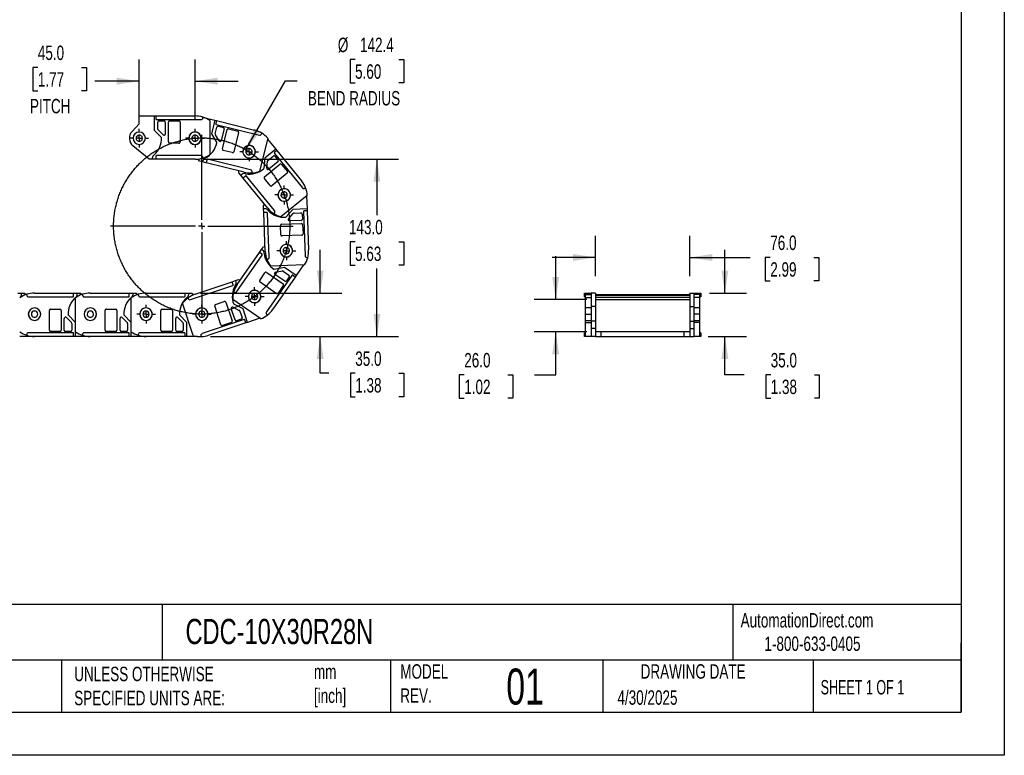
# Model space of a CAD drawing. Header units: millimetres. Extents: x 0 to 1537, y 0 to 1187.
# Tile 3 of 14: x 742 to 1537, y 0 to 594. Entities that reach past the tile are written whole.
import ezdxf

# ---------------------------------------------------------------- set-up
doc = ezdxf.new("R2010")
doc.units = ezdxf.units.MM
doc.header["$LTSCALE"] = 5.5
doc.linetypes.add('CENTERX2', pattern=[20.32, 12.7, -2.54, 2.54, -2.54])
doc.layers.add('CENTER', color=40, linetype='CENTERX2')
doc.layers.add('DIMENSIONS', color=140, linetype='Continuous', lineweight=25)
doc.layers.add('TEXT', color=140, linetype='Continuous', lineweight=25)
doc.styles.add('SLDTEXTSTYLE0', font='TXT', dxfattribs={"width": 0.7})
doc.styles.add('SLDTEXTSTYLE1', font='TXT', dxfattribs={"width": 0.65})
doc.dimstyles.new('SLDDIMSTYLE0', dxfattribs={"dimtxt": 11.869043, "dimasz": 18.161, "dimexe": 0, "dimexo": 0.0625, "dimgap": 2.967261, "dimtad": 0, "dimtih": 1, "dimtoh": 1, "dimdec": 1, "dimrnd": 1e-09, "dimzin": 12, "dimdsep": 46, "dimtxsty": 'SLDTEXTSTYLE0', "dimsah": 1, "dimcen": 0, "dimadec": 0, "dimazin": 3, "dimtfac": 1, "dimtdec": 1, "dimtofl": 0, "dimtmove": 0, "dimatfit": 3, "dimfxl": 0, "dimfrac": 2, "dimtolj": 1, "dimtzin": 12, "dimarcsym": 0})
doc.dimstyles.new('SLDDIMSTYLE1', dxfattribs={"dimtxt": 11.869043, "dimasz": 18.161, "dimexe": 0, "dimexo": 0.0625, "dimgap": 2.967261, "dimtad": 0, "dimtih": 1, "dimtoh": 1, "dimdec": 1, "dimrnd": 1e-09, "dimzin": 4, "dimdsep": 46, "dimtxsty": 'SLDTEXTSTYLE0', "dimsah": 1, "dimcen": 0.09, "dimadec": 0, "dimazin": 1, "dimtfac": 1, "dimtdec": 1, "dimtmove": 0, "dimatfit": 0, "dimfxl": 0, "dimfrac": 2, "dimtolj": 1, "dimtzin": 12, "dimarcsym": 0})
doc.dimstyles.new('SLDDIMSTYLE2', dxfattribs={"dimtxt": 11.869043, "dimasz": 18.161, "dimexe": 0, "dimexo": 0.0625, "dimgap": 2.967261, "dimtad": 0, "dimtih": 1, "dimtoh": 1, "dimdec": 1, "dimrnd": 1e-09, "dimzin": 4, "dimdsep": 46, "dimtxsty": 'SLDTEXTSTYLE0', "dimsah": 1, "dimcen": 0.09, "dimadec": 0, "dimazin": 1, "dimtfac": 1, "dimtdec": 1, "dimtofl": 0, "dimtmove": 0, "dimatfit": 3, "dimfxl": 0, "dimfrac": 2, "dimtolj": 1, "dimtzin": 12, "dimarcsym": 0})

# ---------------------------------------------------------------- blocks, each defined once
blk = doc.blocks.new('SW_BROKEN_VIEW_0')
at = {"color": 0}
blk.add_open_spline([(956.78, 448.02), (955.47, 451.91), (953.94, 455.71), (952.19, 459.42), (950.22, 463.03), (948.06, 466.51), (945.7, 469.86), (943.14, 473.08), (940.41, 476.14), (937.51, 479.03), (934.44, 481.76), (931.22, 484.3), (927.86, 486.66), (924.37, 488.81), (920.76, 490.76), (917.05, 492.51), (913.24, 494.03), (909.35, 495.33), (905.39, 496.41), (901.38, 497.25), (897.32, 497.87), (893.24, 498.24), (889.14, 498.39), (885.03, 498.29), (880.94, 497.96), (876.88, 497.4), (872.86, 496.6), (868.89, 495.57), (864.98, 494.32), (861.15, 492.84), (857.42, 491.14), (853.79, 489.23), (850.27, 487.12), (846.89, 484.8), (843.64, 482.3), (840.54, 479.61), (837.6, 476.74), (834.83, 473.72), (832.24, 470.54), (829.84, 467.21), (827.63, 463.75), (825.63, 460.17), (823.83, 456.48), (822.25, 452.7), (820.9, 448.83), (819.76, 444.88), (818.86, 440.88), (818.19, 436.83), (817.75, 432.75), (817.55, 428.66), (817.58, 424.55), (817.86, 420.46), (818.36, 416.39), (819.1, 412.36), (820.07, 408.37), (821.27, 404.45), (822.7, 400.6), (824.34, 396.84), (826.2, 393.18), (828.26, 389.64), (830.53, 386.22), (832.98, 382.93), (835.63, 379.79), (838.45, 376.81), (841.43, 374), (844.58, 371.37), (847.87, 368.92), (851.29, 366.66), (854.85, 364.61), (858.51, 362.76), (862.27, 361.12), (866.12, 359.71), (870.05, 358.52), (874.04, 357.56), (878.07, 356.83), (882.15, 356.33), (886.24, 356.07), (890.34, 356.05), (894.44, 356.26), (898.52, 356.71), (902.56, 357.39), (906.56, 358.31), (910.5, 359.45), (914.37, 360.82), (918.15, 362.4), (921.84, 364.21), (925.41, 366.22), (928.87, 368.44), (932.18, 370.85), (935.36, 373.45), (938.38, 376.22), (941.23, 379.17), (943.92, 382.27), (946.41, 385.53), (948.72, 388.92), (950.82, 392.44), (952.72, 396.08), (954.41, 399.82), (955.88, 403.65), (957.13, 407.56), (958.14, 411.53), (958.93, 415.56), (959.49, 419.62), (959.81, 423.71), (959.89, 427.81), (959.74, 431.91), (959.35, 436), (958.72, 440.05), (957.87, 444.06), (956.78, 448.02), (957.16, 446.71), (956.78, 448.02)], degree=3, knots=[0, 0, 0, 0, 0.009174, 0.018348, 0.027523, 0.036697, 0.045871, 0.055046, 0.06422, 0.073394, 0.082568, 0.091743, 0.100917, 0.110091, 0.119266, 0.12844, 0.137614, 0.146789, 0.155963, 0.165137, 0.174312, 0.183486, 0.19266, 0.201835, 0.211009, 0.220183, 0.229358, 0.238532, 0.247706, 0.25688, 0.266055, 0.275229, 0.284403, 0.293578, 0.302752, 0.311926, 0.321101, 0.330275, 0.339449, 0.348624, 0.357798, 0.366972, 0.376147, 0.385321, 0.394495, 0.403669, 0.412844, 0.422018, 0.431192, 0.440367, 0.449541, 0.458715, 0.46789, 0.477064, 0.486238, 0.495413, 0.504587, 0.513761, 0.522936, 0.53211, 0.541284, 0.550459, 0.559633, 0.568807, 0.577982, 0.587156, 0.59633, 0.605504, 0.614679, 0.623853, 0.633027, 0.642202, 0.651376, 0.66055, 0.669725, 0.678899, 0.688073, 0.697248, 0.706422, 0.715596, 0.724771, 0.733945, 0.743119, 0.752294, 0.761468, 0.770642, 0.779816, 0.788991, 0.798165, 0.807339, 0.816514, 0.825688, 0.834862, 0.844037, 0.853211, 0.862385, 0.87156, 0.880734, 0.889908, 0.899083, 0.908257, 0.917431, 0.926605, 0.93578, 0.944954, 0.954128, 0.963303, 0.972477, 0.981651, 0.990826, 1, 1, 1, 1], dxfattribs=at)
blk = doc.blocks.new('_D')
at = {"layer": 'DIMENSIONS'}
for p, q in [((1012.53, 561.57), (1008.55, 561.57)), ((1008.55, 561.57), (1008.55, 542.71)), ((1047.8, 561.57), (1051.79, 561.57)), ((1051.79, 561.57), (1051.79, 542.71)), ((924.3, 488.85), (956.34, 544.33)), ((956.34, 544.33), (965.74, 544.33)), ((1008.55, 542.71), (1012.53, 542.71)), ((1051.79, 542.71), (1047.8, 542.71))]:
    blk.add_line(p, q, dxfattribs=at)
blk.add_solid([(924.3, 488.85), (935.8, 503.18), (930.96, 505.98)], dxfattribs=at)
at = {"layer": 'DIMENSIONS', "attachment_point": 1, "style": 'SLDTEXTSTYLE0'}
for s, insert, char_height in [('%%c', (998.63, 579.23), 11.642), ('142.4', (1016.55, 579.23), 11.642), ('5.60', (1012.53, 557.71), 11.642), ('BEND RADIUS', (974.47, 536.19), 11.6417)]:
    blk.add_mtext(s, dxfattribs=dict(at, insert=insert, char_height=char_height))
blk = doc.blocks.new('_D_1')
at = {"layer": 'DIMENSIONS'}
for p, q in [((838.32, 512.59), (838.32, 561.55)), ((883.32, 512.64), (883.32, 561.55)), ((756.41, 555.19), (752.42, 555.19)), ((752.42, 555.19), (752.42, 536.33)), ((791.68, 555.19), (795.67, 555.19)), ((795.67, 555.19), (795.67, 536.33)), ((838.32, 544.09), (802.31, 544.09)), ((883.32, 544.09), (918.24, 544.09)), ((752.42, 536.33), (756.41, 536.33)), ((795.67, 536.33), (791.68, 536.33))]:
    blk.add_line(p, q, dxfattribs=at)
for points in [[(838.32, 544.09), (820.16, 546.88), (820.16, 541.29)], [(883.32, 544.09), (901.48, 541.29), (901.48, 546.88)]]:
    blk.add_solid(points, dxfattribs=at)
at = {"layer": 'DIMENSIONS', "char_height": 11.642, "attachment_point": 1, "style": 'SLDTEXTSTYLE0'}
for s, insert in [('45.0', (756.41, 572.85)), ('1.77', (756.41, 551.33)), ('PITCH', (750.05, 529.81))]:
    blk.add_mtext(s, dxfattribs=dict(at, insert=insert))
blk = doc.blocks.new('_D_2')
at = {"layer": 'DIMENSIONS'}
for p, q in [((890.3, 481.06), (1047.63, 481.06)), ((1030.17, 481.06), (1030.17, 436.02)), ((1012.53, 414.5), (1008.55, 414.5)), ((1008.55, 414.5), (1008.55, 395.63)), ((1047.8, 414.5), (1051.79, 414.5)), ((1051.79, 414.5), (1051.79, 395.63)), ((1008.55, 395.63), (1012.53, 395.63)), ((1030.17, 338.07), (1030.17, 392.98)), ((1051.79, 395.63), (1047.8, 395.63)), ((895.76, 338.07), (1047.63, 338.07))]:
    blk.add_line(p, q, dxfattribs=at)
for points in [[(1030.17, 481.06), (1027.37, 462.9), (1032.96, 462.9)], [(1030.17, 338.07), (1032.96, 356.23), (1027.37, 356.23)]]:
    blk.add_solid(points, dxfattribs=at)
at = {"layer": 'DIMENSIONS', "char_height": 11.642, "attachment_point": 1, "style": 'SLDTEXTSTYLE0'}
for s, insert in [('143.0', (1007.59, 432.16)), ('5.63', (1012.53, 410.64))]:
    blk.add_mtext(s, dxfattribs=dict(at, insert=insert))
blk = doc.blocks.new('_D_3')
at = {"layer": 'DIMENSIONS'}
for p, q in [((984.4, 373.07), (984.4, 408)), ((887.76, 373.07), (1001.87, 373.07)), ((895.76, 338.07), (1001.87, 338.07)), ((984.4, 308.33), (984.4, 338.07)), ((991.3, 308.33), (984.4, 308.33)), ((1012.7, 308.33), (1008.72, 308.33)), ((1008.72, 308.33), (1008.72, 289.46)), ((1047.97, 308.33), (1051.96, 308.33)), ((1051.96, 308.33), (1051.96, 289.46)), ((1008.72, 289.46), (1012.7, 289.46)), ((1051.96, 289.46), (1047.97, 289.46))]:
    blk.add_line(p, q, dxfattribs=at)
for points in [[(984.4, 373.07), (987.2, 391.23), (981.61, 391.23)], [(984.4, 338.07), (981.61, 319.91), (987.2, 319.91)]]:
    blk.add_solid(points, dxfattribs=at)
at = {"layer": 'DIMENSIONS', "char_height": 11.642, "attachment_point": 1, "style": 'SLDTEXTSTYLE0'}
for s, insert in [('35.0', (1012.7, 325.99)), ('1.38', (1012.7, 304.47))]:
    blk.add_mtext(s, dxfattribs=dict(at, insert=insert))
blk = doc.blocks.new('SW_CENTERMARKSYMBOL_0')
at = {"layer": 'CENTER', "color": 0}
for p, q in [((-5.08, 0), (-7.54, 0)), ((0, 0), (-2.54, 0)), ((0, 5.08), (0, 7.54)), ((0, 0), (0, 2.54)), ((0, 0), (0, -2.54)), ((0, 0), (2.54, 0)), ((5.08, 0), (7.54, 0)), ((0, -5.08), (0, -7.54))]:
    blk.add_line(p, q, dxfattribs=at)
blk = doc.blocks.new('SW_CENTERMARKSYMBOL_1')
at = {"layer": 'CENTER', "color": 0}
for p, q in [((-5.08, 0), (-7.59, 0)), ((0, 0), (-2.54, 0)), ((0, 5.08), (0, 7.59)), ((0, 0), (0, 2.54)), ((0, 0), (0, -2.54)), ((0, 0), (2.54, 0)), ((5.08, 0), (7.59, 0)), ((0, -5.08), (0, -7.59))]:
    blk.add_line(p, q, dxfattribs=at)
blk = doc.blocks.new('SW_CENTERMARKSYMBOL_2')
at = {"layer": 'CENTER', "color": 0}
for p, q in [((-5.08, 0), (-7.54, 0)), ((0, 0), (-2.54, 0)), ((0, 5.08), (0, 7.54)), ((0, 0), (0, 2.54)), ((0, 0), (0, -2.54)), ((0, 0), (2.54, 0)), ((5.08, 0), (7.54, 0)), ((0, -5.08), (0, -7.54))]:
    blk.add_line(p, q, dxfattribs=at)
blk = doc.blocks.new('SW_CENTERMARKSYMBOL_3')
at = {"layer": 'CENTER', "color": 0}
for p, q in [((-5.08, 0), (-7.59, 0)), ((0, 0), (-2.54, 0)), ((0, 5.08), (0, 7.59)), ((0, 0), (0, 2.54)), ((0, 0), (0, -2.54)), ((0, 0), (2.54, 0)), ((5.08, 0), (7.59, 0)), ((0, -5.08), (0, -7.59))]:
    blk.add_line(p, q, dxfattribs=at)
blk = doc.blocks.new('SW_CENTERMARKSYMBOL_4')
at = {"layer": 'CENTER', "color": 0}
for p, q in [((-5.08, 0), (-7.59, 0)), ((0, 0), (-2.54, 0)), ((0, 5.08), (0, 7.59)), ((0, 0), (0, 2.54)), ((0, 0), (0, -2.54)), ((0, 0), (2.54, 0)), ((5.08, 0), (7.59, 0)), ((0, -5.08), (0, -7.59))]:
    blk.add_line(p, q, dxfattribs=at)
blk = doc.blocks.new('SW_CENTERMARKSYMBOL_5')
at = {"layer": 'CENTER', "color": 0}
for p, q in [((-5.08, 0), (-7.59, 0)), ((0, 0), (-2.54, 0)), ((0, 5.08), (0, 7.59)), ((0, 0), (0, 2.54)), ((0, 0), (0, -2.54)), ((0, 0), (2.54, 0)), ((5.08, 0), (7.59, 0)), ((0, -5.08), (0, -7.59))]:
    blk.add_line(p, q, dxfattribs=at)
blk = doc.blocks.new('SW_CENTERMARKSYMBOL_6')
at = {"layer": 'CENTER', "color": 0}
for p, q in [((-5.08, 0), (-7.54, 0)), ((0, 0), (-2.54, 0)), ((0, 5.08), (0, 7.54)), ((0, 0), (0, 2.54)), ((0, 0), (0, -2.54)), ((0, 0), (2.54, 0)), ((5.08, 0), (7.54, 0)), ((0, -5.08), (0, -7.54))]:
    blk.add_line(p, q, dxfattribs=at)
blk = doc.blocks.new('SW_CENTERMARKSYMBOL_7')
at = {"layer": 'CENTER', "color": 0}
for p, q in [((-5.08, 0), (-7.54, 0)), ((0, 0), (-2.54, 0)), ((0, 5.08), (0, 7.54)), ((0, 0), (0, 2.54)), ((0, 0), (0, -2.54)), ((0, 0), (2.54, 0)), ((5.08, 0), (7.54, 0)), ((0, -5.08), (0, -7.54))]:
    blk.add_line(p, q, dxfattribs=at)
blk = doc.blocks.new('SW_CENTERMARKSYMBOL_8')
at = {"layer": 'DIMENSIONS', "color": 0}
for p, q in [((0, 5.08), (0, 73.72)), ((-5.08, 0), (-73.72, 0)), ((0, 0), (-2.54, 0)), ((0, 0), (0, 2.54)), ((0, 0), (0, -2.54)), ((0, 0), (2.54, 0)), ((5.08, 0), (73.72, 0)), ((0, -5.08), (0, -73.72))]:
    blk.add_line(p, q, dxfattribs=at)
blk = doc.blocks.new('_D_5')
at = {"layer": 'DIMENSIONS'}
for p, q in [((1206.69, 386.74), (1206.69, 419.29)), ((1282.69, 386.74), (1282.69, 419.29)), ((1206.69, 401.82), (1171.77, 401.82)), ((1282.69, 401.82), (1331.66, 401.82)), ((1347.75, 401.82), (1343.76, 401.82)), ((1343.76, 401.82), (1343.76, 382.96)), ((1383.02, 401.82), (1387, 401.82)), ((1387, 401.82), (1387, 382.96)), ((1343.76, 382.96), (1347.75, 382.96)), ((1387, 382.96), (1383.02, 382.96))]:
    blk.add_line(p, q, dxfattribs=at)
for points in [[(1206.69, 401.82), (1188.53, 404.62), (1188.53, 399.03)], [(1282.69, 401.82), (1300.85, 399.03), (1300.85, 404.62)]]:
    blk.add_solid(points, dxfattribs=at)
at = {"layer": 'DIMENSIONS', "char_height": 11.642, "attachment_point": 1, "style": 'SLDTEXTSTYLE0'}
for s, insert in [('76.0', (1347.75, 419.49)), ('2.99', (1347.75, 397.97))]:
    blk.add_mtext(s, dxfattribs=dict(at, insert=insert))
blk = doc.blocks.new('_D_6')
at = {"layer": 'DIMENSIONS'}
for p, q in [((1174.52, 367.87), (1174.52, 402.8)), ((1199.71, 367.87), (1157.06, 367.87)), ((1199.71, 341.87), (1157.06, 341.87)), ((1174.52, 307.08), (1174.52, 341.87)), ((1100.69, 307.08), (1096.71, 307.08)), ((1096.71, 307.08), (1096.71, 288.21)), ((1135.96, 307.08), (1139.95, 307.08)), ((1139.95, 307.08), (1139.95, 288.21)), ((1157.36, 307.08), (1174.52, 307.08)), ((1096.71, 288.21), (1100.69, 288.21)), ((1139.95, 288.21), (1135.96, 288.21))]:
    blk.add_line(p, q, dxfattribs=at)
for points in [[(1174.52, 367.87), (1177.31, 386.03), (1171.73, 386.03)], [(1174.52, 341.87), (1171.73, 323.71), (1177.31, 323.71)]]:
    blk.add_solid(points, dxfattribs=at)
at = {"layer": 'DIMENSIONS', "char_height": 11.642, "attachment_point": 1, "style": 'SLDTEXTSTYLE0'}
for s, insert in [('26.0', (1100.69, 324.74)), ('1.02', (1100.69, 303.22))]:
    blk.add_mtext(s, dxfattribs=dict(at, insert=insert))
blk = doc.blocks.new('_D_7')
at = {"layer": 'DIMENSIONS'}
for p, q in [((1311.12, 373.07), (1311.12, 408)), ((1298.68, 373.07), (1328.58, 373.07)), ((1297.68, 338.07), (1328.58, 338.07)), ((1311.12, 307.08), (1311.12, 338.07)), ((1326.71, 307.08), (1311.12, 307.08)), ((1348.11, 307.08), (1344.12, 307.08)), ((1344.12, 307.08), (1344.12, 288.21)), ((1383.38, 307.08), (1387.37, 307.08)), ((1387.37, 307.08), (1387.37, 288.21)), ((1344.12, 288.21), (1348.11, 288.21)), ((1387.37, 288.21), (1383.38, 288.21))]:
    blk.add_line(p, q, dxfattribs=at)
for points in [[(1311.12, 373.07), (1313.91, 391.23), (1308.32, 391.23)], [(1311.12, 338.07), (1308.32, 319.91), (1313.91, 319.91)]]:
    blk.add_solid(points, dxfattribs=at)
at = {"layer": 'DIMENSIONS', "char_height": 11.642, "attachment_point": 1, "style": 'SLDTEXTSTYLE0'}
for s, insert in [('35.0', (1348.11, 324.74)), ('1.38', (1348.11, 303.22))]:
    blk.add_mtext(s, dxfattribs=dict(at, insert=insert))

msp = doc.modelspace()

# ---------------------------------------------------------------- linework, layer by layer
at = {"color": 7, "linetype": 'Continuous'}
for p, q in [((1536.71, 1187.46), (1536.71, 0.01)), ((1536.71, 0.01), (0.01, 0.01))]:
    msp.add_line(p, q, dxfattribs=at)
for p, q in [((832.57, 503.63), (838.32, 509.56)), ((838.32, 509.56), (838.32, 516.06)), ((838.32, 516.06), (850.32, 516.06)), ((850.32, 516.06), (850.32, 504.66)), ((850.32, 516.06), (851.82, 516.06)), ((851.82, 516.06), (851.82, 513.56)), ((851.82, 516.06), (883.32, 516.06)), ((852.32, 513.06), (888.12, 513.06)), ((853.32, 505.48), (853.32, 511.06)), ((854.32, 512.06), (858.32, 512.06)), ((859.32, 511.06), (859.32, 501.48)), ((861.82, 495.06), (861.82, 511.06)), ((862.82, 512.06), (870.32, 512.06)), ((871.32, 511.06), (871.32, 495.06)), ((889.62, 514.56), (889.62, 515.09)), ((890.26, 514.88), (899.32, 512.62)), ((895.32, 512.3), (895.32, 484.83)), ((899.32, 512.62), (896.56, 501.56)), ((899.32, 512.62), (900.77, 512.26)), ((900.77, 512.26), (900.17, 509.84)), ((900.53, 509.23), (935.27, 500.57)), ((900.77, 512.26), (931.34, 504.64)), ((850.32, 504.66), (856.31, 498.67)), ((857.61, 500.77), (853.61, 504.77)), ((896.56, 501.56), (900.92, 494.3)), ((899.67, 501.63), (901.02, 507.05)), ((902.69, 496.02), (899.78, 500.87)), ((902.23, 507.78), (906.11, 506.81)), ((906.84, 505.6), (904.52, 496.29)), ((905.4, 489.47), (909.27, 504.99)), ((910.48, 505.72), (917.76, 503.9)), ((918.48, 502.69), (914.61, 487.17)), ((937.09, 501.66), (937.22, 502.18)), ((870.32, 494.06), (862.82, 494.06)), ((942.07, 498.08), (935.42, 471.43)), ((941.88, 497.31), (948.47, 489.2)), ((846.32, 481.06), (833.22, 491.9)), ((913.4, 486.44), (906.12, 488.25)), ((948.47, 489.2), (939.63, 482.01)), ((947.41, 485.76), (970, 457.99)), ((949.42, 488.04), (947.48, 486.46)), ((948.47, 489.2), (949.42, 488.04)), ((949.42, 488.04), (969.3, 463.6)), ((848.82, 481.06), (846.32, 481.06)), ((848.82, 482.06), (848.82, 481.06)), ((851.82, 481.06), (848.82, 481.06)), ((851.82, 483.56), (851.82, 481.06)), ((883.32, 481.06), (851.82, 481.06)), ((888.12, 484.06), (852.32, 484.06)), ((886.97, 479.63), (885.81, 481.21)), ((889.4, 479.03), (886.97, 479.63)), ((889.64, 480), (889.4, 479.03)), ((892.31, 478.3), (889.4, 479.03)), ((889.62, 482.03), (889.62, 482.56)), ((892.91, 480.73), (892.31, 478.3)), ((922.87, 470.68), (892.31, 478.3)), ((928.25, 472.43), (893.52, 481.09)), ((939.63, 482.01), (938.76, 473.58)), ((939.44, 467.03), (951.85, 477.13)), ((941.21, 473.9), (941.79, 479.52)), ((942.15, 480.2), (946.49, 483.72)), ((950.27, 479.07), (942.84, 473.02)), ((947.89, 483.58), (950.42, 480.47)), ((953.26, 476.98), (957.99, 471.16)), ((918.8, 470.22), (918.81, 471.69)), ((920.37, 468.28), (918.8, 470.22)), ((929.22, 470.09), (929.35, 470.61)), ((957.84, 469.76), (945.43, 459.66)), ((921.15, 468.91), (920.37, 468.28)), ((922.27, 465.95), (920.37, 468.28)), ((924.21, 467.53), (922.27, 465.95)), ((942.14, 441.52), (922.27, 465.95)), ((947.5, 439.69), (924.91, 467.46)), ((944.03, 459.81), (939.29, 465.62)), ((972.11, 457.77), (972.52, 458.11)), ((973.95, 451.92), (952.64, 434.59)), ((973.33, 451.42), (973.74, 440.97)), ((938.61, 443.6), (939.5, 444.77)), ((938.71, 441.1), (938.61, 443.6)), ((939.71, 441.14), (938.71, 441.1)), ((938.83, 438.1), (938.71, 441.1)), ((941.32, 438.2), (938.83, 438.1)), ((940.06, 406.62), (938.83, 438.1)), ((943.25, 401.95), (941.84, 437.72)), ((946.87, 437.24), (947.28, 437.58)), ((962.35, 440.53), (956.6, 434.31)), ((958.74, 433.09), (962.58, 437.24)), ((973.74, 440.97), (962.35, 440.53)), ((963.28, 437.56), (968.86, 437.78)), ((970.82, 438.86), (972.23, 403.08)), ((973.8, 439.47), (971.3, 439.38)), ((973.74, 440.97), (973.8, 439.47)), ((973.8, 439.47), (975.04, 408)), ((953.21, 428.66), (969.19, 429.29)), ((969.1, 431.78), (959.52, 431.41)), ((969.9, 436.82), (970.06, 432.82)), ((952.54, 420.12), (952.25, 427.62)), ((970.23, 428.33), (970.53, 420.83)), ((969.57, 419.79), (953.58, 419.16)), ((917.46, 379.96), (935.36, 405.88)), ((935.36, 405.88), (937.06, 408.35)), ((937.41, 404.46), (935.36, 405.88)), ((937.06, 408.35), (938.48, 410.41)), ((937.88, 407.78), (937.06, 408.35)), ((938.48, 410.41), (939.9, 410.81)), ((917.2, 374.31), (937.54, 403.77)), ((941.28, 400.37), (941.81, 400.39)), ((973.78, 401.64), (974.32, 401.67)), ((941.19, 389.7), (954.36, 380.61)), ((971.74, 395.86), (944.3, 394.78)), ((955.63, 393.71), (947.3, 392.18)), ((948.28, 389.92), (953.85, 390.94)), ((954.59, 390.78), (959.19, 387.6)), ((965.01, 387.23), (955.63, 393.71)), ((970.95, 395.83), (965.01, 387.23)), ((883.38, 372.19), (913.25, 382.19)), ((913.25, 382.19), (916.09, 383.14)), ((914.04, 379.82), (913.25, 382.19)), ((916.09, 383.14), (918.46, 383.94)), ((916.41, 382.19), (916.09, 383.14)), ((918.46, 383.94), (919.84, 383.41)), ((935.54, 383.27), (939.8, 389.44)), ((948.96, 372.79), (935.8, 381.88)), ((961.4, 387.29), (941.06, 357.83)), ((964.16, 385.99), (946.26, 360.07)), ((955.78, 382.66), (947.89, 388.11)), ((959.45, 386.21), (957.17, 382.92)), ((964.16, 385.99), (962.1, 387.42)), ((965.01, 387.23), (964.16, 385.99)), ((879.78, 367.83), (913.73, 379.19)), ((914.67, 374.23), (915.11, 373.92)), ((954.62, 379.22), (950.35, 373.04)), ((740.27, 373.07), (743.27, 373.07)), ((743.27, 372.07), (743.27, 373.07)), ((743.27, 373.07), (745.77, 373.07)), ((745.77, 373.07), (747.09, 371.98)), ((747.47, 372.11), (747.47, 371.57)), ((748.97, 370.07), (784.77, 370.07)), ((753.77, 373.07), (785.27, 373.07)), ((785.27, 370.57), (785.27, 373.07)), ((785.27, 373.07), (788.27, 373.07)), ((786.77, 341.84), (786.77, 369.31)), ((788.27, 372.07), (788.27, 373.07)), ((788.27, 373.07), (790.77, 373.07)), ((790.77, 373.07), (792.09, 371.98)), ((792.47, 372.11), (792.47, 371.57)), ((793.97, 370.07), (829.77, 370.07)), ((798.77, 373.07), (830.27, 373.07)), ((830.27, 370.57), (830.27, 373.07)), ((830.27, 373.07), (833.27, 373.07)), ((831.77, 341.84), (831.77, 369.31)), ((833.27, 372.07), (833.27, 373.07)), ((833.27, 373.07), (835.77, 373.07)), ((835.77, 373.07), (837.09, 371.98)), ((837.47, 372.11), (837.47, 371.57)), ((838.97, 370.07), (874.77, 370.07)), ((843.77, 373.07), (875.27, 373.07)), ((875.27, 370.57), (875.27, 373.07)), ((875.27, 373.07), (878.27, 373.07)), ((877.71, 369.28), (877.88, 368.77)), ((878.27, 372.07), (878.27, 373.07)), ((878.27, 373.07), (880.77, 373.07)), ((880.77, 373.07), (882.3, 371.8)), ((899.83, 363.99), (906.94, 366.37)), ((908.21, 365.74), (913.28, 350.57)), ((936.34, 352.34), (913.74, 367.95)), ((1197.69, 370.57), (1197.69, 373.07)), ((1197.69, 373.07), (1198.69, 373.07)), ((1197.69, 370.07), (1197.69, 370.57)), ((1197.69, 370.57), (1198.69, 370.57)), ((1197.69, 370.07), (1198.69, 370.07)), ((1198.69, 372.07), (1198.69, 373.07)), ((1198.69, 373.07), (1203.19, 373.07)), ((1198.69, 369.49), (1198.69, 372.07)), ((1198.69, 372.07), (1203.19, 372.07)), ((1198.69, 369.49), (1203.19, 369.49)), ((1198.69, 361.07), (1198.69, 369.49)), ((1206.69, 373.07), (1203.19, 373.07)), ((1203.19, 373.07), (1203.19, 362.24)), ((1206.69, 373.07), (1206.69, 362.24)), ((1206.69, 371.87), (1282.69, 371.87)), ((1206.69, 371.37), (1282.69, 371.37)), ((1206.69, 369.87), (1282.69, 369.87)), ((1206.69, 367.87), (1282.69, 367.87)), ((1282.69, 373.07), (1286.19, 373.07)), ((1282.69, 373.07), (1282.69, 362.24)), ((1286.19, 362.24), (1286.19, 373.07)), ((1286.19, 373.07), (1290.69, 373.07)), ((1290.69, 372.07), (1286.19, 372.07)), ((1290.69, 369.49), (1286.19, 369.49)), ((1290.69, 373.07), (1290.69, 372.07)), ((1290.69, 373.07), (1291.69, 373.07)), ((1290.69, 372.07), (1290.69, 369.49)), ((1291.69, 370.57), (1290.69, 370.57)), ((1291.69, 370.07), (1290.69, 370.07)), ((1290.69, 369.49), (1290.69, 361.07)), ((1291.69, 373.07), (1291.69, 370.57)), ((1291.69, 370.57), (1291.69, 370.07)), ((765.77, 343.07), (765.77, 359.07)), ((766.77, 360.07), (774.27, 360.07)), ((775.27, 359.07), (775.27, 343.07)), ((810.77, 343.07), (810.77, 359.07)), ((811.77, 360.07), (819.27, 360.07)), ((820.27, 359.07), (820.27, 343.07)), ((855.77, 343.07), (855.77, 359.07)), ((856.77, 360.07), (864.27, 360.07)), ((865.27, 359.07), (865.27, 343.07)), ((881.91, 338.77), (873.19, 364.82)), ((904.27, 347.55), (899.2, 362.73)), ((915.65, 351.36), (912.61, 360.45)), ((914.01, 361.66), (919.07, 359.14)), ((922.16, 360.29), (914.58, 364.07)), ((919.57, 358.56), (921.34, 353.26)), ((925.78, 349.47), (922.16, 360.29)), ((1203.19, 361.07), (1198.69, 361.07)), ((1198.69, 356.07), (1198.69, 361.07)), ((1206.69, 362.24), (1203.19, 362.24)), ((1203.19, 362.24), (1203.19, 350.51)), ((1206.69, 362.24), (1206.69, 350.51)), ((1282.69, 362.24), (1282.69, 350.51)), ((1282.69, 362.24), (1286.19, 362.24)), ((1286.19, 350.51), (1286.19, 362.24)), ((1290.69, 361.07), (1286.19, 361.07)), ((1290.69, 361.07), (1290.69, 356.07)), ((777.77, 343.07), (777.77, 352.66)), ((779.48, 353.37), (783.48, 349.37)), ((786.77, 349.47), (780.78, 355.46)), ((822.77, 343.07), (822.77, 352.66)), ((824.48, 353.37), (828.48, 349.37)), ((831.77, 349.47), (825.78, 355.46)), ((867.77, 343.07), (867.77, 352.66)), ((869.48, 353.37), (873.48, 349.37)), ((876.77, 349.47), (870.78, 355.46)), ((922.93, 351.68), (888.98, 340.33)), ((920.71, 352), (916.92, 350.73)), ((924.35, 349), (923.56, 351.37)), ((935.69, 352.79), (925.78, 349.47)), ((941.45, 355.74), (941.88, 355.44)), ((1198.69, 356.07), (1203.19, 356.07)), ((1198.69, 351.07), (1198.69, 356.07)), ((1198.69, 351.07), (1203.19, 351.07)), ((1198.69, 349.47), (1198.69, 351.07)), ((1206.69, 350.51), (1203.19, 350.51)), ((1203.19, 350.51), (1203.19, 344.57)), ((1206.69, 350.51), (1206.69, 344.57)), ((1282.69, 350.51), (1286.19, 350.51)), ((1282.69, 350.51), (1282.69, 344.57)), ((1290.69, 356.07), (1286.19, 356.07)), ((1286.19, 351.07), (1290.69, 351.07)), ((1286.19, 344.57), (1286.19, 350.51)), ((1290.69, 356.07), (1290.69, 351.07)), ((1290.69, 351.07), (1290.69, 349.47)), ((774.27, 342.07), (766.77, 342.07)), ((782.77, 342.07), (778.77, 342.07)), ((783.77, 348.66), (783.77, 343.07)), ((786.77, 338.07), (786.77, 349.47)), ((819.27, 342.07), (811.77, 342.07)), ((827.77, 342.07), (823.77, 342.07)), ((828.77, 348.66), (828.77, 343.07)), ((831.77, 338.07), (831.77, 349.47)), ((864.27, 342.07), (856.77, 342.07)), ((872.77, 342.07), (868.77, 342.07)), ((873.77, 348.66), (873.77, 343.07)), ((876.77, 338.07), (876.77, 349.47)), ((924.35, 349), (894.48, 339)), ((912.65, 349.3), (905.54, 346.92)), ((925.78, 349.47), (924.35, 349)), ((1198.69, 349.47), (1203.19, 349.47)), ((1198.69, 338.07), (1198.69, 349.47)), ((1206.69, 344.57), (1203.19, 344.57)), ((1203.19, 344.57), (1203.19, 338.07)), ((1206.69, 344.57), (1206.69, 338.07)), ((1211.19, 341.87), (1206.69, 341.87)), ((1211.19, 338.07), (1211.19, 341.87)), ((1278.19, 341.87), (1211.19, 341.87)), ((1278.19, 338.07), (1278.19, 341.87)), ((1282.69, 341.87), (1278.19, 341.87)), ((1282.69, 344.57), (1286.19, 344.57)), ((1282.69, 344.57), (1282.69, 338.07)), ((1290.69, 349.47), (1286.19, 349.47)), ((1286.19, 338.07), (1286.19, 344.57)), ((1290.69, 349.47), (1290.69, 338.07)), ((753.77, 338.07), (741.77, 338.07)), ((747.47, 339.57), (747.47, 339.04)), ((784.77, 341.07), (748.97, 341.07)), ((785.27, 338.07), (753.77, 338.07)), ((785.27, 338.07), (785.27, 340.57)), ((786.77, 338.07), (785.27, 338.07)), ((798.77, 338.07), (786.77, 338.07)), ((792.47, 339.57), (792.47, 339.04)), ((829.77, 341.07), (793.97, 341.07)), ((830.27, 338.07), (798.77, 338.07)), ((830.27, 338.07), (830.27, 340.57)), ((831.77, 338.07), (830.27, 338.07)), ((843.77, 338.07), (831.77, 338.07)), ((837.47, 339.57), (837.47, 339.04)), ((874.77, 341.07), (838.97, 341.07)), ((875.27, 338.07), (843.77, 338.07)), ((875.27, 338.07), (875.27, 340.57)), ((876.77, 338.07), (875.27, 338.07)), ((885.27, 338.07), (876.77, 338.07)), ((888.03, 338.43), (888.2, 337.92)), ((1197.69, 340.57), (1197.69, 341.07)), ((1197.69, 341.07), (1198.69, 341.07)), ((1197.69, 340.57), (1198.69, 340.57)), ((1197.69, 338.07), (1197.69, 340.57)), ((1198.69, 338.07), (1197.69, 338.07)), ((1203.19, 338.07), (1198.69, 338.07)), ((1206.69, 338.07), (1203.19, 338.07)), ((1206.69, 338.07), (1211.19, 338.07)), ((1211.19, 338.07), (1278.19, 338.07)), ((1278.19, 338.07), (1282.69, 338.07)), ((1282.69, 338.07), (1286.19, 338.07)), ((1290.69, 338.07), (1286.19, 338.07)), ((1291.69, 341.07), (1290.69, 341.07)), ((1291.69, 340.57), (1290.69, 340.57)), ((1291.69, 338.07), (1290.69, 338.07)), ((1291.69, 341.07), (1291.69, 340.57)), ((1291.69, 340.57), (1291.69, 338.07))]:
    msp.add_line(p, q)
for centre, radius, start, end in [((852.32, 513.56), 0.5, 180.00067, 270.00189), ((854.32, 511.06), 1, 89.99981, 179.99933), ((858.32, 511.06), 1, 0.00067, 90.00019), ((862.82, 511.06), 1, 90.00152, 179.99933), ((870.32, 511.06), 1, 0.00067, 90.00019), ((883.32, 495.06), 21, 72.5454, 90.00266), ((888.12, 514.56), 1.5, 270.00038, 359.99933), ((883.32, 495.06), 21, 55.1534, 72.54533), ((900.65, 509.71), 0.5, 166.00064, 255.99935), ((838.32, 498.06), 8, 135.921, 230.40225), ((838.32, 498.06), 5, 0.00019, 179.99981), ((854.32, 505.48), 1, 179.999, 225.00166), ((858.32, 501.48), 1, 225.00014, 0.00018), ((883.32, 498.06), 5.05, 90.00005, 269.99995), ((883.32, 498.06), 5, 346.00013, 165.99986), ((883.32, 498.06), 5.05, 270.00005, 89.99995), ((900.64, 501.39), 1, 166.00097, 210.99928), ((901.99, 506.8), 1, 76.00057, 165.99994), ((905.87, 505.84), 1, 346.0004, 75.99928), ((910.24, 504.75), 1, 76.00057, 165.99994), ((917.51, 502.93), 1, 345.99987, 75.99981), ((926.26, 484.26), 21, 58.54503, 76.00319), ((935.63, 502.02), 1.5, 255.99968, 346.00024), ((926.26, 484.26), 21, 41.15369, 58.54519), ((838.32, 498.06), 5, 180.00011, 359.99989), ((838.32, 498.06), 2.55, 359.99983, 180.00017), ((838.32, 498.06), 2.55, 179.99967, 0.00033), ((838.32, 498.06), 18, 311.81037, 1.94318), ((862.82, 495.06), 1, 180.00037, 269.99921), ((870.32, 495.06), 1, 269.99908, 359.99963), ((883.32, 498.06), 5, 166.00013, 345.99986), ((883.32, 498.06), 2.55, 165.99979, 345.99999), ((883.32, 498.06), 2.55, 345.99979, 165.99999), ((883.32, 498.06), 18, 297.81018, 347.94316), ((903.55, 496.54), 1, 210.99987, 346.00025), ((906.37, 489.22), 1, 166.00014, 255.99954), ((913.64, 487.41), 1, 256.00016, 346.00009), ((926.98, 487.18), 5.05, 76.0002, 255.99989), ((926.94, 487.16), 5, 129.12491, 309.12504), ((926.94, 487.16), 5, 309.12489, 129.12506), ((926.94, 487.16), 2.55, 129.12496, 309.12509), ((926.94, 487.16), 2.55, 309.12496, 129.12509), ((926.98, 487.18), 5.05, 255.99986, 76.00023), ((947.79, 486.08), 0.5, 129.12916, 219.11897), ((851.62, 482.16), 2.8, 117.6197, 182.10212), ((852.32, 483.56), 0.5, 89.99811, 179.99933), ((883.32, 502.06), 21, 269.99725, 287.45463), ((888.12, 482.56), 1.5, 0.00042, 89.99986), ((883.32, 502.06), 21, 287.45467, 304.8466), ((892.38, 479.42), 2.8, 103.62125, 168.10105), ((893.4, 480.61), 0.5, 76.00071, 166.00053), ((942.78, 479.42), 1, 129.12864, 174.12452), ((947.12, 482.95), 1, 39.12429, 129.12544), ((949.64, 479.84), 1, 309.12831, 39.12224), ((952.48, 476.35), 1, 39.12505, 129.12493), ((922.99, 466.81), 2.8, 66.74575, 131.22631), ((927.95, 491.06), 21, 255.99724, 273.45463), ((926.94, 487.16), 18, 260.93542, 311.06809), ((927.89, 470.97), 1.5, 346.00014, 75.99943), ((927.95, 491.06), 21, 273.45458, 290.84664), ((942.21, 473.79), 1, 174.12381, 309.12576), ((957.21, 470.53), 1, 309.12515, 39.123), ((924.52, 467.14), 0.5, 39.12454, 129.12544), ((940.07, 466.26), 1, 129.12421, 219.12634), ((953, 450.35), 21, 21.67065, 39.12764), ((944.8, 460.44), 1, 219.12505, 309.12493), ((955.33, 452.25), 5.05, 39.12495, 219.12519), ((955.28, 452.26), 5, 92.25004, 272.24982), ((955.33, 452.25), 5.05, 219.12495, 39.12519), ((955.28, 452.26), 2.55, 92.25043, 272.24995), ((955.28, 452.26), 5, 272.2497, 92.25016), ((955.28, 452.26), 2.55, 272.24976, 92.25062), ((971.16, 458.93), 1.5, 219.12468, 309.12524), ((953, 450.35), 21, 4.27891, 21.67008), ((939.92, 438.35), 2.8, 29.87039, 94.35174), ((941.34, 437.7), 0.5, 2.25073, 92.24949), ((958.44, 454.77), 21, 219.1219, 236.57986), ((955.28, 452.26), 18, 224.06036, 274.1931), ((958.44, 454.77), 21, 236.57957, 253.97155), ((946.34, 438.74), 1.5, 309.12317, 39.12659), ((963.32, 436.56), 1, 92.24934, 137.24969), ((968.9, 436.78), 1, 2.25058, 92.24958), ((971.32, 438.88), 0.5, 92.24973, 182.25239), ((959.48, 432.41), 1, 137.25108, 272.2504), ((969.06, 432.78), 1, 272.248, 2.2524), ((969.23, 428.29), 1, 2.2478, 92.25236), ((953.25, 427.66), 1, 92.25106, 182.24934), ((953.54, 420.16), 1, 182.2506, 272.24954), ((969.53, 420.79), 1, 272.248, 2.2524), ((936.38, 405.42), 2.8, 352.99612, 57.47564), ((961.05, 407.45), 21, 182.2472, 199.70476), ((957.05, 407.29), 5.05, 2.24995, 182.25005), ((957.05, 407.29), 5.05, 182.24988, 2.25012), ((957.02, 407.33), 5, 55.3751, 235.37497), ((957.02, 407.33), 5, 235.37486, 55.37521), ((957.02, 407.33), 2.55, 55.375, 235.37511), ((957.02, 407.33), 2.55, 235.375, 55.37511), ((954.05, 407.17), 21, 344.79507, 2.25324), ((937.13, 404.05), 0.5, 325.37587, 55.37454), ((957.02, 407.33), 18, 187.18533, 237.31824), ((961.05, 407.45), 21, 199.70504, 217.09643), ((941.75, 401.89), 1.5, 272.25065, 2.25036), ((954.05, 407.17), 21, 327.40392, 344.79474), ((973.72, 403.14), 1.5, 182.24876, 272.25142), ((940.63, 388.87), 1, 55.3754, 145.37438), ((948.46, 388.93), 1, 100.37523, 235.3746), ((954.03, 389.95), 1, 55.37519, 100.3753), ((913.79, 381.21), 2.8, 316.12197, 20.60051), ((936.37, 382.7), 1, 145.37596, 235.37445), ((956.35, 383.49), 1, 235.37515, 325.37507), ((958.62, 386.78), 1, 325.37596, 55.37445), ((961.82, 387), 0.5, 55.37475, 145.37474), ((931.44, 370.35), 18, 150.31028, 200.44318), ((913.57, 379.66), 0.5, 288.50112, 18.49783), ((934.74, 368.03), 21, 162.82925, 180.22177), ((934.74, 368.03), 21, 145.37225, 162.8296), ((915.97, 375.16), 1.5, 235.37502, 325.37496), ((931.44, 370.35), 5, 18.50003, 198.49992), ((931.45, 370.3), 5.05, 325.3751, 145.37494), ((953.79, 379.78), 1, 325.37259, 55.37544), ((753.77, 352.07), 21, 107.4547, 124.84652), ((740.47, 371.97), 2.8, 297.62046, 2.10192), ((753.77, 352.07), 21, 89.99719, 107.45468), ((748.97, 371.57), 1.5, 180.00032, 270.0001), ((798.77, 356.07), 18, 131.81023, 181.94322), ((784.77, 370.57), 0.5, 269.99908, 359.99963), ((798.77, 352.07), 21, 107.4547, 124.84652), ((785.47, 371.97), 2.8, 297.62046, 2.10192), ((798.77, 352.07), 21, 89.99719, 107.45468), ((793.97, 371.57), 1.5, 180.00032, 270.0001), ((843.77, 356.07), 18, 131.81037, 181.94318), ((829.77, 370.57), 0.5, 270.00079, 359.99963), ((843.77, 352.07), 21, 107.4547, 124.84652), ((830.47, 371.97), 2.8, 297.62166, 2.10023), ((843.77, 352.07), 21, 89.99711, 107.45476), ((838.97, 371.57), 1.5, 180.00032, 270.0001), ((888.77, 356.07), 18, 131.81037, 181.94318), ((890.04, 352.28), 21, 125.95482, 143.34658), ((874.77, 370.57), 0.5, 269.99738, 359.99963), ((875.47, 371.97), 2.8, 297.61983, 2.10205), ((890.04, 352.28), 21, 108.49706, 125.95475), ((879.3, 369.25), 1.5, 198.50028, 288.50029), ((907.26, 365.42), 1, 18.49884, 108.50093), ((931.45, 370.3), 5.05, 145.37494, 325.37509), ((931.44, 370.35), 5, 198.50003, 18.49992), ((931.44, 370.35), 2.55, 18.49989, 198.50021), ((931.44, 370.35), 2.55, 198.49989, 18.50021), ((949.53, 373.61), 1, 235.37399, 325.37593), ((753.77, 356.07), 5.05, 90.00005, 269.99995), ((753.77, 356.07), 5, 0.00004, 179.99996), ((753.77, 356.07), 2.55, 360, 180), ((753.77, 356.07), 5.05, 269.99986, 90.00014), ((766.77, 359.07), 1, 89.99921, 180.00079), ((774.27, 359.07), 1, 0.00067, 89.99933), ((798.77, 356.07), 5.05, 90.00005, 269.99995), ((798.77, 356.07), 5, 0.00004, 179.99996), ((798.77, 356.07), 2.55, 360, 180), ((798.77, 356.07), 5.05, 270.00003, 89.99997), ((811.77, 359.07), 1, 90.00006, 180.00079), ((819.27, 359.07), 1, 0.00067, 90.00019), ((843.77, 356.07), 5.05, 90.00005, 269.99995), ((843.77, 356.07), 5, 359.99991, 180.00009), ((843.77, 356.07), 2.55, 0.00017, 179.99983), ((843.77, 356.07), 5.05, 270.00003, 89.99997), ((856.77, 359.07), 1, 89.99981, 179.99933), ((864.27, 359.07), 1, 0.00067, 89.99848), ((888.77, 356.07), 5.05, 108.50024, 288.49992), ((888.77, 356.07), 5, 0.00011, 179.99989), ((888.77, 356.07), 2.55, 359.99983, 180.00017), ((888.77, 356.07), 5.05, 288.50021, 108.49995), ((900.15, 363.04), 1, 108.50066, 198.49829), ((913.56, 360.77), 1, 63.49917, 198.50129), ((918.62, 358.24), 1, 18.4963, 63.50197), ((942.3, 356.98), 1.5, 145.37588, 235.37457), ((928.98, 372.01), 21, 307.92045, 325.37779), ((753.77, 356.07), 5, 180.00001, 359.99999), ((753.77, 356.07), 2.55, 179.99983, 0.00017), ((778.77, 352.66), 1, 44.99965, 180.00024), ((798.77, 356.07), 5, 180.00001, 359.99999), ((798.77, 356.07), 2.55, 179.99983, 0.00017), ((823.77, 352.66), 1, 45.00014, 179.99975), ((843.77, 356.07), 5, 179.99996, 0.00004), ((843.77, 356.07), 2.55, 180, 0), ((868.77, 352.66), 1, 45.00014, 179.99975), ((888.77, 356.07), 5, 180.00011, 359.99989), ((888.77, 356.07), 2.55, 179.99967, 0.00033), ((912.34, 350.25), 1, 288.49952, 18.50159), ((916.6, 351.68), 1, 198.50028, 288.50029), ((920.4, 352.95), 1, 288.49952, 18.50159), ((923.09, 351.21), 0.5, 18.49936, 108.50121), ((928.98, 372), 21, 290.52828, 307.92045), ((753.77, 359.07), 21, 235.1534, 252.54533), ((766.77, 343.07), 1, 179.99921, 270.00079), ((774.27, 343.07), 1, 270.00067, 359.99933), ((778.77, 343.07), 1, 180.00067, 269.99933), ((782.77, 343.07), 1, 269.99921, 0.00079), ((782.77, 348.66), 1, 359.99897, 44.99964), ((798.77, 359.07), 21, 235.1534, 252.54533), ((811.77, 343.07), 1, 179.99921, 269.99994), ((819.27, 343.07), 1, 269.99981, 359.99933), ((823.77, 343.07), 1, 180.00067, 269.99848), ((827.77, 343.07), 1, 269.99981, 359.99933), ((827.77, 348.66), 1, 0.00611, 44.99455), ((843.77, 359.07), 21, 235.1534, 252.54533), ((856.77, 343.07), 1, 180.00067, 270.00019), ((864.27, 343.07), 1, 270.00152, 359.99933), ((868.77, 343.07), 1, 180.00067, 270.00019), ((872.77, 343.07), 1, 270.00152, 359.99933), ((872.77, 348.66), 1, 359.99818, 45.00249), ((905.22, 347.87), 1, 198.49806, 288.50144), ((748.97, 339.57), 1.5, 89.9999, 179.99982), ((753.77, 359.07), 21, 252.54541, 270.00277), ((784.77, 340.57), 0.5, 0.00067, 90.00019), ((793.97, 339.57), 1.5, 89.9999, 179.99982), ((798.77, 359.07), 21, 252.54541, 270.00277), ((829.77, 340.57), 0.5, 0.00067, 89.99848), ((838.97, 339.57), 1.5, 89.9999, 179.99982), ((843.77, 359.07), 21, 252.54533, 270.00285), ((874.77, 340.57), 0.5, 0.00067, 90.00189), ((887.82, 358.92), 21, 253.65354, 271.04524), ((889.45, 338.9), 1.5, 108.4999, 198.50049), ((887.82, 358.92), 21, 271.04526, 288.50286)]:
    msp.add_arc(centre, radius, start, end)
at = {"layer": 'TEXT'}
for p, q in [((1501.77, 1152.53), (1501.77, 34.92)), ((1501.77, 121.69), (34.92, 121.69)), ((856.67, 121.69), (856.67, 76.83)), ((1317.66, 121.69), (1317.66, 76.83)), ((1501.77, 34.92), (1501.77, 90.81)), ((1501.77, 76.83), (34.92, 76.83)), ((775.49, 76.83), (775.49, 34.92)), ((1041.15, 76.83), (1041.15, 34.92)), ((1212.56, 76.83), (1212.56, 34.92)), ((1382.42, 76.83), (1382.42, 34.92)), ((34.92, 34.92), (1501.77, 34.92))]:
    msp.add_line(p, q, dxfattribs=at)

# ---------------------------------------------------------------- block references
at = {"color": 7, "linetype": 'Continuous'}
msp.add_blockref('SW_BROKEN_VIEW_0', (0, 0), dxfattribs=at)
at = {"layer": 'CENTER'}
for name, p in [('SW_CENTERMARKSYMBOL_0', (838.32, 498.06)), ('SW_CENTERMARKSYMBOL_1', (883.32, 498.06)), ('SW_CENTERMARKSYMBOL_2', (926.94, 487.16)), ('SW_CENTERMARKSYMBOL_3', (955.33, 452.25)), ('SW_CENTERMARKSYMBOL_4', (957.05, 407.29)), ('SW_CENTERMARKSYMBOL_5', (931.45, 370.3)), ('SW_CENTERMARKSYMBOL_7', (843.77, 356.07)), ('SW_CENTERMARKSYMBOL_6', (888.77, 356.07))]:
    msp.add_blockref(name, p, dxfattribs=at)
at = {"layer": 'DIMENSIONS'}
msp.add_blockref('SW_CENTERMARKSYMBOL_8', (888.71, 427.21), dxfattribs=at)

# ---------------------------------------------------------------- texts
at = {"color": 179, "linetype": 'Continuous', "lineweight": 18, "char_height": 11.6417, "attachment_point": 1, "style": 'SLDTEXTSTYLE0'}
for s, insert in [('AutomationDirect.com', (1323.82, 114.82)), ('1-800-633-0405', (1343.05, 95.9))]:
    msp.add_mtext(s, dxfattribs=dict(at, insert=insert))
at = {"layer": 'TEXT'}
for s, insert, char_height, attachment_point, style in [('CDC-10X30R28N', (875.64, 110.13), 20.3729, 1, 'SLDTEXTSTYLE0'), ('UNLESS OTHERWISE ^JSPECIFIED UNITS ARE:', (785.78, 71.48), 11.6417, 1, 'SLDTEXTSTYLE0'), ('MODEL ^JREV.', (1049.04, 73.5), 11.6417, 1, 'SLDTEXTSTYLE0'), ('DRAWING DATE', (1285.49, 73.5), 11.6417, 2, 'SLDTEXTSTYLE0'), ('mm^J[inch]', (979.35, 73.31), 11.642, 1, 'SLDTEXTSTYLE0'), ('01', (1134.64, 70.04), 29.104, 1, 'SLDTEXTSTYLE0'), ('SHEET 1 OF 1', (1388.43, 60.78), 11.6417, 1, 'SLDTEXTSTYLE1'), ('4/30/2025', (1224.37, 52.45), 11.642, 1, 'SLDTEXTSTYLE0')]:
    msp.add_mtext(s, dxfattribs=dict(at, insert=insert, char_height=char_height, attachment_point=attachment_point, style=style))

# ---------------------------------------------------------------- dimensions: what is measured, and where the dimension line sits
at = {"layer": 'DIMENSIONS'}
dim = msp.add_linear_dim(base=(883.32, 544.09), p1=(838.32, 505.6), p2=(883.32, 505.65), text='<>\\PPITCH', dimstyle='SLDDIMSTYLE1', dxfattribs=at)
dim.commit()
dim.dimension.update_dxf_attribs({"geometry": '_D_1', "text_midpoint": (774.05, 544.09), "dimtype": 160})
dim = msp.add_diameter_dim_2p(p1=(853.12, 365.57), p2=(924.3, 488.85), text='<>\\PBEND RADIUS', dimstyle='SLDDIMSTYLE0', dxfattribs=at)
dim.commit()
dim.dimension.update_dxf_attribs({"geometry": '_D', "text_midpoint": (1030.17, 550.47), "dimtype": 163})
for base, p1, p2, angle, dimstyle, picture, middle in [((1030.17, 338.07), (883.32, 481.06), (888.77, 338.07), 90, 'SLDDIMSTYLE2', '_D_2', (1030.17, 414.5)), ((1282.69, 401.82), (1206.69, 379.76), (1282.69, 379.76), 0, 'SLDDIMSTYLE1', '_D_5', (1365.38, 401.82)), ((984.4, 338.07), (880.77, 373.07), (888.77, 338.07), 90, 'SLDDIMSTYLE1', '_D_3', (984.4, 308.33)), ((1311.12, 373.07), (1290.69, 338.07), (1291.69, 373.07), 90, 'SLDDIMSTYLE1', '_D_7', (1311.12, 307.08)), ((1174.52, 341.87), (1206.69, 367.87), (1206.69, 341.87), 90, 'SLDDIMSTYLE1', '_D_6', (1174.52, 307.08))]:
    dim = msp.add_linear_dim(base=base, p1=p1, p2=p2, angle=angle, dimstyle=dimstyle, dxfattribs=at)
    dim.commit()
    dim.dimension.update_dxf_attribs({"geometry": picture, "text_midpoint": middle, "dimtype": 160})

doc.saveas('drawing.dxf')
